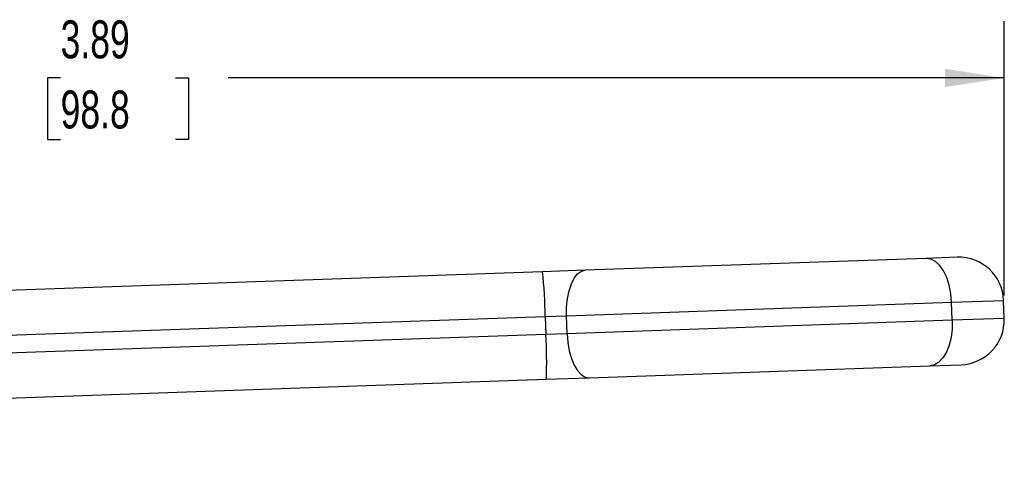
# Model space of a CAD drawing. Header units: inches. Extents: x 0.2 to 10.8, y 0.2 to 8.2.
# Tile 6 of 13: x 4.1 to 6.3, y 3.8 to 4.8. Entities that reach past the tile are written whole.
import ezdxf

# ---------------------------------------------------------------- set-up
doc = ezdxf.new("R2010")
doc.units = ezdxf.units.IN
doc.header["$MEASUREMENT"] = 0
doc.linetypes.add('SLD-Solid', pattern=[0])
doc.layers.add('DIMENSIONS', color=140, linetype='SLD-Solid', lineweight=25)
doc.styles.add('SLDTEXTSTYLE0', font='TXT', dxfattribs={"width": 0.7})
doc.dimstyles.new('SLDDIMSTYLE0', dxfattribs={"dimtxt": 0.084961, "dimasz": 0.13, "dimexe": 0, "dimexo": 0.0625, "dimgap": 0.02124, "dimtad": 0, "dimtih": 1, "dimtoh": 1, "dimrnd": 1e-09, "dimzin": 12, "dimdsep": 46, "dimtxsty": 'SLDTEXTSTYLE0', "dimsah": 1, "dimcen": 0.09, "dimadec": 0, "dimazin": 3, "dimtfac": 1, "dimtofl": 0, "dimtmove": 0, "dimatfit": 3, "dimfxl": 0, "dimfrac": 2, "dimtolj": 1, "dimtzin": 12, "dimarcsym": 0})

# ---------------------------------------------------------------- blocks, each defined once
blk = doc.blocks.new('_D_2')
at = {"layer": 'DIMENSIONS'}
for p, q in [((2.404, 3.8361), (2.404, 4.7705)), ((6.2946, 4.1675), (6.2946, 4.7705)), ((2.404, 4.6455), (4.108, 4.6455)), ((4.2231, 4.6455), (4.1946, 4.6455)), ((4.1946, 4.6455), (4.1946, 4.5105)), ((4.4756, 4.6455), (4.5041, 4.6455)), ((4.5041, 4.6455), (4.5041, 4.5105)), ((6.2946, 4.6455), (4.5907, 4.6455)), ((4.1946, 4.5105), (4.2231, 4.5105)), ((4.5041, 4.5105), (4.4756, 4.5105))]:
    blk.add_line(p, q, dxfattribs=at)
for points in [[(2.404, 4.6455), (2.534, 4.6255), (2.534, 4.6655)], [(6.2946, 4.6455), (6.1646, 4.6655), (6.1646, 4.6255)]]:
    blk.add_solid(points, dxfattribs=at)
at = {"layer": 'DIMENSIONS', "char_height": 0.08333, "attachment_point": 1, "style": 'SLDTEXTSTYLE0'}
for s, insert in [('3.89', (4.2231, 4.7719)), ('98.8', (4.2231, 4.6179))]:
    blk.add_mtext(s, dxfattribs=dict(at, insert=insert))

msp = doc.modelspace()

# ---------------------------------------------------------------- linework, layer by layer
for p, q in [((6.123, 4.2493), (5.3748, 4.2232)), ((6.1914, 4.2517), (6.123, 4.2493)), ((5.281, 4.2199), (3.4549, 4.1562)), ((5.3748, 4.2232), (5.281, 4.2199)), ((5.3338, 4.1233), (6.1791, 4.1528)), ((6.1791, 4.1528), (6.2932, 4.1568)), ((6.1805, 4.1135), (6.1791, 4.1528)), ((6.2946, 4.1175), (6.2932, 4.1568)), ((3.4573, 4.0578), (5.2869, 4.1217)), ((5.2869, 4.1217), (5.3338, 4.1233)), ((5.2869, 4.1217), (5.2883, 4.0823)), ((5.3351, 4.0839), (5.3338, 4.1233)), ((6.1805, 4.1135), (5.3351, 4.0839)), ((6.2946, 4.1175), (6.1805, 4.1135)), ((5.2883, 4.0823), (3.4587, 4.0184)), ((5.3351, 4.0839), (5.2883, 4.0823)), ((5.383, 3.9871), (6.1312, 4.0133)), ((6.1312, 4.0133), (6.1997, 4.0157)), ((3.4631, 3.9201), (5.2893, 3.9839)), ((5.2893, 3.9839), (5.383, 3.9871))]:
    msp.add_line(p, q)
at = {"flags": 128}
for points in [[(6.1791, 4.1528), (6.1774, 4.172), (6.1738, 4.1903), (6.1683, 4.2072), (6.1613, 4.2218), (6.1528, 4.2338), (6.1434, 4.2426), (6.1333, 4.2478), (6.123, 4.2493)], [(5.3338, 4.1233), (5.3339, 4.1425), (5.3358, 4.1611), (5.3393, 4.1782), (5.3444, 4.1933), (5.3507, 4.2058), (5.358, 4.2151), (5.3662, 4.221), (5.3748, 4.2232)], [(6.1805, 4.1135), (6.1802, 4.0942), (6.1778, 4.0757), (6.1735, 4.0585), (6.1675, 4.0434), (6.1599, 4.0309), (6.1511, 4.0215), (6.1414, 4.0155), (6.1312, 4.0133)], [(5.3351, 4.0839), (5.3367, 4.0648), (5.3398, 4.0464), (5.3445, 4.0296), (5.3506, 4.0148), (5.3577, 4.0029), (5.3657, 3.994), (5.3743, 3.9887), (5.383, 3.9871)]]:
    msp.add_lwpolyline(points, dxfattribs=at)
for centre, radius, start, end in [((6.1949, 4.1534), 0.0984, 2, 92), ((4.2885, 4.1114), 0.9985, 0.5887, 6.2407), ((6.1962, 4.114), 0.0984, 272, 2), ((4.2916, 4.0229), 0.9985, 357.7593, 3.4113)]:
    msp.add_arc(centre, radius, start, end)

# ---------------------------------------------------------------- dimensions: what is measured, and where the dimension line sits
at = {"layer": 'DIMENSIONS'}
dim = msp.add_linear_dim(base=(6.2946, 4.6455), p1=(2.404, 3.7861), p2=(6.2946, 4.1175), angle=0, dimstyle='SLDDIMSTYLE0', dxfattribs=at)
dim.commit()
dim.dimension.update_dxf_attribs({"geometry": '_D_2', "text_midpoint": (4.3493, 4.6455), "dimtype": 160})

doc.saveas('drawing.dxf')
